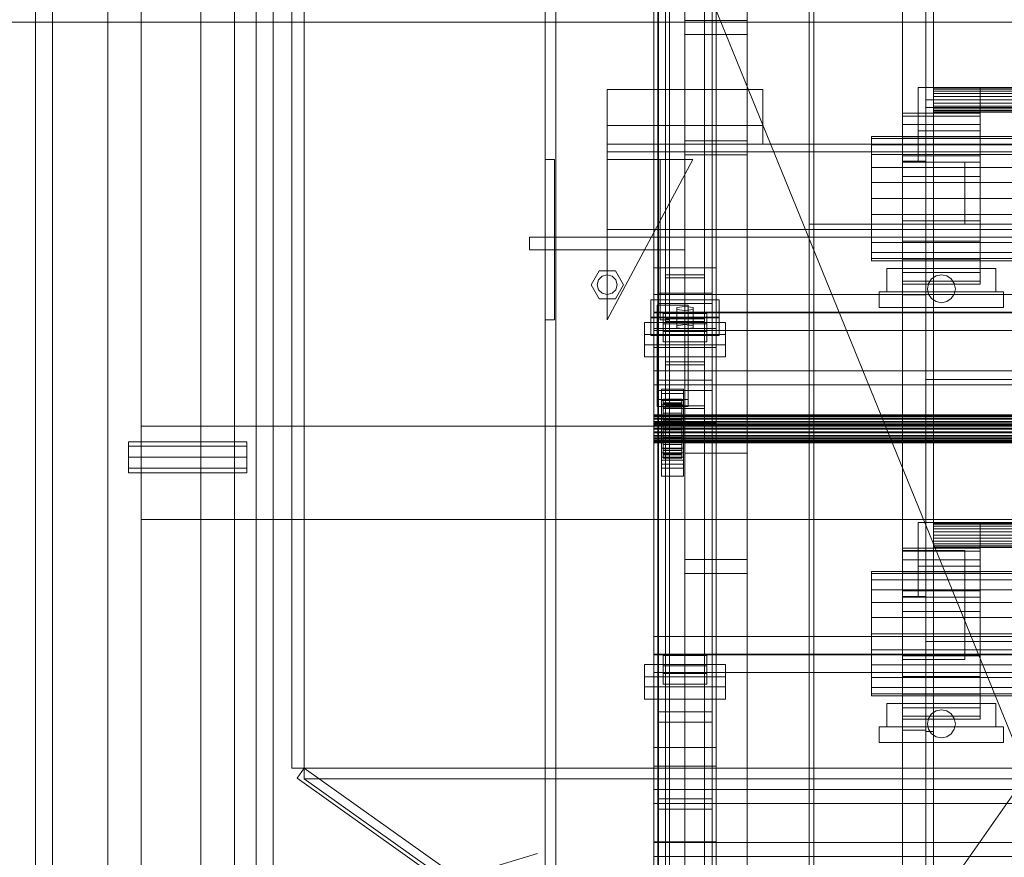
# Model space of a CAD drawing. Header units: millimetres. Extents: x -3490 to 61924, y -72580 to 6847.
# Tile 54 of 256: x -1908 to -1274, y -33657 to -33118. Entities that reach past the tile are written whole.
import ezdxf

# ---------------------------------------------------------------- set-up
doc = ezdxf.new("R2010")
doc.units = ezdxf.units.MM
for name, color, linetype, lineweight in [('COTAS_O', 1, 'Continuous', 0), ('COTAS_P', 1, 'Continuous', 0), ('frontal_C03', 7, 'Continuous', 0), ('frontal_dosificador', 7, 'Continuous', 0), ('frontal_secador', 7, 'Continuous', 0), ('frontal_tolva', 7, 'Continuous', 0)]:
    doc.layers.add(name, color=color, linetype=linetype, lineweight=lineweight)
doc.dimstyles.new('R19_100', dxfattribs={"dimtxt": 250, "dimasz": 150, "dimexe": 150, "dimexo": 80, "dimgap": 100, "dimtad": 1, "dimtih": 1, "dimtoh": 1, "dimdsep": 46, "dimcen": 0.09, "dimadec": 0, "dimazin": 0, "dimtfac": 1, "dimtdec": 4, "dimtofl": 0, "dimtmove": 0, "dimatfit": 3, "dimfxl": 1, "dimtolj": 1, "dimtzin": 0, "dimarcsym": 0})

# ---------------------------------------------------------------- blocks, each defined once
blk = doc.blocks.new('DIM_R29_55')
at = {"layer": 'COTAS_P'}
for p, q in [((-3300, -33120), (-3150, -33075)), ((-60, -33120), (-210, -33075)), ((-3300, -34020), (-3300, -33120)), ((-3300, -33120), (-60, -33120)), ((-3300, -33120), (-3150, -33165)), ((-60, -33120), (-210, -33165)), ((-60, -34020), (-60, -33120))]:
    blk.add_line(p, q, dxfattribs=at)
blk.add_text('3240 P', height=250, dxfattribs=at).set_placement((-1680, -33020))
blk = doc.blocks.new('DIM_R29_56')
at = {"layer": 'COTAS_O'}
for p, q in [((-1725, -31700), (-1025, -31700)), ((-1025, -31700), (-1070, -31850)), ((-1025, -34400), (-1025, -31700)), ((-1025, -31700), (-980, -31850)), ((-1025, -34400), (-1070, -34250)), ((-1025, -34400), (-980, -34250)), ((-1725, -34400), (-1025, -34400))]:
    blk.add_line(p, q, dxfattribs=at)
blk.add_text('2700 O', height=250, rotation=90, dxfattribs=at).set_placement((-1125, -33050))
blk = doc.blocks.new('DIM_R29_57')
at = {"layer": 'COTAS_O'}
for p, q in [((-1725, -33700), (-1575, -33655)), ((1725, -33700), (1575, -33655)), ((-1725, -34400), (-1725, -33700)), ((-1725, -33700), (1725, -33700)), ((-1725, -33700), (-1575, -33745)), ((1725, -33700), (1575, -33745)), ((1725, -34400), (1725, -33700))]:
    blk.add_line(p, q, dxfattribs=at)
blk.add_text('3450 O', height=250, dxfattribs=at).set_placement((0, -33600))
blk = doc.blocks.new('DIM_R29_64')
at = {"layer": 'COTAS_O'}
for p, q in [((-1400, -33000), (-700, -33000)), ((-700, -33000), (-745, -33150)), ((-700, -36000), (-700, -33000)), ((-700, -33000), (-655, -33150)), ((-700, -36000), (-745, -35850)), ((-700, -36000), (-655, -35850)), ((-1400, -36000), (-700, -36000))]:
    blk.add_line(p, q, dxfattribs=at)
blk.add_text('3000 O', height=250, rotation=90, dxfattribs=at).set_placement((-800, -34500))

msp = doc.modelspace()

# ---------------------------------------------------------------- linework, layer by layer
at = {"layer": 'frontal_C03'}
for p, q in [((-1500, -34875.113), (-1500, -32314.944)), ((-1500, -32318.841), (-1500, -34879.011)), ((-1492.5, -33340.464), (-1492.5, -32745.504)), ((-1467.5, -32745.504), (-1467.5, -33340.464)), ((-1492.5, -33366.821), (-1492.5, -32771.861)), ((-1467.5, -33366.821), (-1467.5, -32771.861)), ((-1480, -33196.342), (-1480, -32849.435)), ((-1440, -32849.435), (-1440, -33196.342)), ((-1480, -32858.418), (-1480, -33205.325)), ((-1440, -33205.325), (-1440, -32858.418)), ((-1570, -35975), (-1570, -32996.942)), ((-1563, -35975), (-1563, -32996.942)), ((-1497, -35975), (-1497, -32996.942)), ((-1490, -35975), (-1490, -32996.942)), ((-1500, -33278.176), (-1500, -33008.685)), ((-1460, -33008.685), (-1460, -33278.176)), ((-1497.5, -33350.274), (-1497.5, -33024.805)), ((-1462.5, -33024.805), (-1462.5, -33350.274)), ((-1497.5, -33357.011), (-1497.5, -33031.542)), ((-1462.5, -33357.011), (-1462.5, -33031.542)), ((-1500, -33317.154), (-1500, -33047.663)), ((-1460, -33317.154), (-1460, -33047.663)), ((-1500, -33329.281), (-1500, -33059.789)), ((-1460, -33059.789), (-1460, -33329.281)), ((-1500, -33378.004), (-1500, -33108.512)), ((-1460, -33378.004), (-1460, -33108.512)), ((-1480, -33127.91), (-1480, -33118.927)), ((-1480, -33118.927), (-1440, -33118.927)), ((-1480, -33465.833), (-1480, -33118.927)), ((-1440, -33118.927), (-1440, -33127.91)), ((-1440, -33118.927), (-1440, -33465.833)), ((-1440, -33127.91), (-1480, -33127.91)), ((-1480, -33127.91), (-1480, -33474.816)), ((-1440, -33474.816), (-1440, -33127.91)), ((-1530, -33186.434), (-1530, -33163.387)), ((-1530, -33163.387), (-1430, -33163.387)), ((-1530, -33198.434), (-1530, -33163.387)), ((-1430, -33163.387), (-1430, -33186.434)), ((-1430, -33163.387), (-1430, -33198.434)), ((-1430, -33186.434), (-1530, -33186.434)), ((-1530, -33186.434), (-1530, -33198.434)), ((-1430, -33198.434), (-1430, -33186.434)), ((-1530, -33198.434), (-1530, -33203.434)), ((1530, -33198.434), (-1530, -33198.434)), ((-1530, -33198.434), (-1430, -33198.434)), ((-1440, -33196.342), (-1480, -33196.342)), ((-1480, -33196.342), (-1480, -33205.325)), ((-1440, -33205.325), (-1440, -33196.342)), ((1530, -33203.434), (-1530, -33203.434)), ((-1530, -33203.434), (-1530, -33253.434)), ((-1480, -33205.325), (-1440, -33205.325)), ((-1570, -33311.434), (-1570, -33208.434)), ((-1570, -33208.434), (-1564, -33208.434)), ((-1564, -33311.434), (-1564, -33208.434)), ((-1530, -33311.434), (-1475, -33208.434)), ((-1475, -33208.434), (-1530, -33208.434)), ((-1530, -33208.434), (-1530, -33311.434)), ((-1496, -33311.434), (-1496, -33208.434)), ((-1496, -33208.434), (-1490, -33208.434)), ((-1490, -33311.434), (-1490, -33208.434)), ((-1580, -33258.434), (-1480, -33258.434)), ((-1580, -33266.434), (-1580, -33258.434)), ((-1530, -33253.434), (-1530, -33258.434)), ((1530, -33253.434), (-1530, -33253.434)), ((1530, -33258.434), (-1530, -33258.434)), ((-1480, -33266.434), (-1480, -33258.434)), ((-1580, -33266.434), (-1480, -33266.434)), ((-1570, -33266.434), (-1563, -33266.434)), ((-1570, -35975), (-1570, -33266.434)), ((-1563, -35975), (-1563, -33266.434)), ((-1563, -33266.434), (-1497, -33266.434)), ((-1497, -33266.434), (-1490, -33266.434)), ((-1497, -35975), (-1497, -33266.434)), ((-1490, -35975), (-1490, -33266.434)), ((-1540.4, -33288.934), (-1535.2, -33279.927)), ((-1535.543, -33285.734), (-1533.2, -33283.391)), ((-1535.2, -33279.927), (-1524.8, -33279.927)), ((-1533.2, -33283.391), (-1530, -33282.534)), ((-1530, -33282.534), (-1526.8, -33283.391)), ((-1526.8, -33283.391), (-1524.457, -33285.734)), ((-1524.8, -33279.927), (-1519.6, -33288.934)), ((-1460, -33278.176), (-1500, -33278.176)), ((-1500, -33278.176), (-1500, -33317.154)), ((-1500, -33547.668), (-1500, -33278.176)), ((-1492.5, -33312.65), (-1492.5, -33282.68)), ((-1492.5, -33282.68), (-1467.5, -33282.68)), ((-1492.5, -33282.68), (-1492.5, -33338.657)), ((-1467.5, -33282.68), (-1467.5, -33312.65)), ((-1467.5, -33338.657), (-1467.5, -33282.68)), ((-1460, -33317.154), (-1460, -33278.176)), ((-1460, -33278.176), (-1460, -33547.668)), ((-1535.2, -33297.94), (-1540.4, -33288.934)), ((-1536.4, -33288.934), (-1535.543, -33285.734)), ((-1535.543, -33292.134), (-1536.4, -33288.934)), ((-1519.6, -33288.934), (-1524.8, -33297.94)), ((-1524.457, -33285.734), (-1523.6, -33288.934)), ((-1523.6, -33288.934), (-1524.457, -33292.134)), ((-1467.5, -33284.487), (-1492.5, -33284.487)), ((-1492.5, -33284.487), (-1492.5, -33310.844)), ((-1492.5, -33879.447), (-1492.5, -33284.487)), ((-1467.5, -33310.844), (-1467.5, -33284.487)), ((-1467.5, -33284.487), (-1467.5, -33879.447)), ((-1533.2, -33294.476), (-1535.543, -33292.134)), ((-1530, -33295.334), (-1533.2, -33294.476)), ((-1526.8, -33294.476), (-1530, -33295.334)), ((-1524.457, -33292.134), (-1526.8, -33294.476)), ((-1500, -33306.68), (-1500, -33295.272)), ((-1500, -33295.272), (1500, -33295.272)), ((-1500, -33306.965), (-1500, -33295.272)), ((-1497.5, -33301.034), (-1497.5, -33294.297)), ((-1497.5, -33294.297), (-1462.5, -33294.297)), ((-1497.5, -33619.765), (-1497.5, -33294.297)), ((-1462.5, -33294.297), (-1462.5, -33301.034)), ((-1462.5, -33294.297), (-1462.5, -33619.765)), ((-1524.8, -33297.94), (-1535.2, -33297.94)), ((-1502, -33309.888), (-1502, -33298.659)), ((-1502, -33298.659), (-1458, -33298.659)), ((-1502, -33310.353), (-1502, -33298.659)), ((-1498, -33306.519), (-1498, -33302.028)), ((-1498, -33302.028), (-1478, -33302.028)), ((-1498, -33362.834), (-1498, -33302.028)), ((-1462.5, -33301.034), (-1497.5, -33301.034)), ((-1497.5, -33626.502), (-1497.5, -33301.034)), ((-1480, -33302.926), (-1485.196, -33303.6)), ((-1474.804, -33303.6), (-1480, -33302.926)), ((-1480, -33314.62), (-1480, -33302.926)), ((-1478, -33302.028), (-1478, -33306.519)), ((-1478, -33302.028), (-1478, -33362.834)), ((-1462.5, -33626.502), (-1462.5, -33301.034)), ((-1458, -33298.659), (-1458, -33309.888)), ((-1458, -33298.659), (-1458, -33310.353)), ((1500, -33306.68), (-1500, -33306.68)), ((-1500, -33306.68), (-1500, -33318.373)), ((1500, -33306.965), (-1500, -33306.965)), ((-1500, -33306.965), (-1500, -33318.373)), ((-1478, -33306.519), (-1498, -33306.519)), ((-1498, -33306.519), (-1498, -33367.325)), ((-1494, -33314.089), (-1494, -33307.352)), ((-1494, -33307.352), (-1466, -33307.352)), ((-1494, -33319.045), (-1494, -33307.352)), ((-1485.196, -33303.6), (-1485.196, -33304.947)), ((-1485.196, -33315.293), (-1485.196, -33303.6)), ((-1485.196, -33304.947), (-1480, -33305.621)), ((-1485.196, -33316.641), (-1485.196, -33304.947)), ((-1480, -33305.621), (-1474.804, -33304.947)), ((-1480, -33305.621), (-1480, -33317.314)), ((-1478, -33367.325), (-1478, -33306.519)), ((-1474.804, -33304.947), (-1474.804, -33303.6)), ((-1474.804, -33315.293), (-1474.804, -33303.6)), ((-1474.804, -33316.641), (-1474.804, -33304.947)), ((-1466, -33307.352), (-1466, -33314.089)), ((-1466, -33307.352), (-1466, -33319.045)), ((-1564, -33311.434), (-1570, -33311.434)), ((-1506, -33327.651), (-1506, -33313.278)), ((-1506, -33313.278), (-1454, -33313.278)), ((-1506, -33321.074), (-1506, -33313.278)), ((-1458, -33309.888), (-1502, -33309.888)), ((-1502, -33309.888), (-1502, -33321.581)), ((-1458, -33310.353), (-1502, -33310.353)), ((-1502, -33310.353), (-1502, -33321.581)), ((-1490, -33311.434), (-1496, -33311.434)), ((-1466, -33314.089), (-1494, -33314.089)), ((-1494, -33314.089), (-1494, -33325.782)), ((-1492.5, -33310.844), (-1467.5, -33310.844)), ((-1492.5, -33905.804), (-1492.5, -33310.844)), ((-1467.5, -33312.65), (-1492.5, -33312.65)), ((-1492.5, -33312.65), (-1492.5, -33368.627)), ((-1485.196, -33315.293), (-1480, -33314.62)), ((-1485.196, -33316.641), (-1485.196, -33315.293)), ((-1480, -33314.62), (-1474.804, -33315.293)), ((-1474.804, -33315.293), (-1474.804, -33316.641)), ((-1467.5, -33905.804), (-1467.5, -33310.844)), ((-1467.5, -33312.65), (-1467.5, -33368.627)), ((-1466, -33325.782), (-1466, -33314.089)), ((-1458, -33321.581), (-1458, -33309.888)), ((-1458, -33321.581), (-1458, -33310.353)), ((-1454, -33313.278), (-1454, -33327.651)), ((-1454, -33313.278), (-1454, -33321.074)), ((-1454, -33321.074), (-1506, -33321.074)), ((-1506, -33321.074), (-1506, -33335.447)), ((-1502, -33321.581), (-1458, -33321.581)), ((-1500, -33317.154), (-1460, -33317.154)), ((-1500, -33586.646), (-1500, -33317.154)), ((-1500, -33318.373), (1500, -33318.373)), ((-1466, -33319.045), (-1494, -33319.045)), ((-1494, -33319.045), (-1494, -33325.782)), ((-1480, -33317.314), (-1485.196, -33316.641)), ((-1474.804, -33316.641), (-1480, -33317.314)), ((-1466, -33325.782), (-1466, -33319.045)), ((-1460, -33586.646), (-1460, -33317.154)), ((-1454, -33335.447), (-1454, -33321.074)), ((-1454, -33327.651), (-1506, -33327.651)), ((-1506, -33327.651), (-1506, -33335.447)), ((-1494, -33325.782), (-1466, -33325.782)), ((-1454, -33335.447), (-1454, -33327.651)), ((-1460, -33329.281), (-1500, -33329.281)), ((-1500, -33329.281), (-1500, -33378.004)), ((-1500, -33598.772), (-1500, -33329.281)), ((-1460, -33378.004), (-1460, -33329.281)), ((-1460, -33329.281), (-1460, -33598.772)), ((-1506, -33335.447), (-1454, -33335.447)), ((-1467.5, -33338.657), (-1492.5, -33338.657)), ((-1492.5, -33338.657), (-1492.5, -33368.627)), ((-1492.5, -33366.821), (-1492.5, -33340.464)), ((-1492.5, -33340.464), (-1467.5, -33340.464)), ((-1467.5, -33368.627), (-1467.5, -33338.657)), ((-1467.5, -33340.464), (-1467.5, -33366.821)), ((-1500, -33353.261), (-1500, -33344.278)), ((-1500, -33344.278), (1500, -33344.278)), ((-1500, -33378.384), (-1500, -33344.278)), ((1500, -33353.261), (-1500, -33353.261)), ((-1500, -33353.261), (-1500, -33387.367)), ((-1462.5, -33350.274), (-1497.5, -33350.274)), ((-1497.5, -33350.274), (-1497.5, -33357.011)), ((-1462.5, -33357.011), (-1462.5, -33350.274)), ((-1497.5, -33357.011), (-1462.5, -33357.011)), ((-1495, -33358.936), (-1495, -33356.241)), ((-1495, -33356.241), (-1481, -33356.241)), ((-1495, -33397.168), (-1495, -33356.241)), ((-1481, -33358.936), (-1495, -33358.936)), ((-1495, -33358.936), (-1495, -33399.863)), ((-1481, -33356.241), (-1481, -33358.936)), ((-1481, -33356.241), (-1481, -33397.168)), ((-1481, -33399.863), (-1481, -33358.936)), ((-1478, -33362.834), (-1498, -33362.834)), ((-1498, -33362.834), (-1498, -33367.325)), ((-1495, -33366.122), (-1495, -33363.428)), ((-1495, -33363.428), (-1481, -33363.428)), ((-1495, -33404.355), (-1495, -33363.428)), ((-1481, -33366.122), (-1495, -33366.122)), ((-1495, -33366.122), (-1495, -33407.05)), ((-1494, -33372.651), (-1494, -33362.657)), ((-1494, -33362.657), (-1494, -33363.478)), ((-1494, -33362.657), (-1482, -33362.657)), ((-1494, -33363.131), (-1494, -33362.657)), ((-1494, -33372.875), (-1494, -33363.131)), ((-1494, -33363.131), (-1482, -33363.131)), ((-1494, -33364.866), (-1494, -33363.131)), ((-1494, -33373.04), (-1494, -33363.478)), ((-1494, -33363.478), (-1494, -33365.536)), ((-1494, -33363.478), (-1482, -33363.478)), ((-1494, -33373.697), (-1494, -33364.866)), ((-1494, -33364.866), (-1482, -33364.866)), ((-1494, -33367.745), (-1494, -33364.866)), ((-1494, -33374.015), (-1494, -33365.536)), ((-1494, -33365.536), (-1494, -33368.693)), ((-1494, -33365.536), (-1482, -33365.536)), ((-1467.5, -33366.821), (-1492.5, -33366.821)), ((-1482, -33363.478), (-1482, -33362.657)), ((-1482, -33362.657), (-1482, -33372.651)), ((-1482, -33362.657), (-1482, -33363.131)), ((-1482, -33363.131), (-1482, -33372.875)), ((-1482, -33363.131), (-1482, -33364.866)), ((-1482, -33365.536), (-1482, -33363.478)), ((-1482, -33363.478), (-1482, -33373.04)), ((-1482, -33364.866), (-1482, -33373.697)), ((-1482, -33364.866), (-1482, -33367.745)), ((-1482, -33368.693), (-1482, -33365.536)), ((-1482, -33365.536), (-1482, -33374.015)), ((-1481, -33363.428), (-1481, -33366.122)), ((-1481, -33363.428), (-1481, -33404.355)), ((-1481, -33407.05), (-1481, -33366.122)), ((-1478, -33367.325), (-1478, -33362.834)), ((-1500, -33372.875), (-1500, -33372.651)), ((-1500, -33372.651), (-1500, -33373.04)), ((-1500, -33372.651), (1500, -33372.651)), ((-1500, -33373.697), (-1500, -33372.875)), ((-1500, -33372.875), (1500, -33372.875)), ((-1500, -33373.04), (-1500, -33374.015)), ((-1500, -33373.04), (1500, -33373.04)), ((-1498, -33367.325), (-1478, -33367.325)), ((-1494, -33375.061), (-1494, -33367.745)), ((-1494, -33367.745), (-1482, -33367.745)), ((-1494, -33371.571), (-1494, -33367.745)), ((-1494, -33375.51), (-1494, -33368.693)), ((-1494, -33368.693), (-1494, -33372.732)), ((-1494, -33368.693), (-1482, -33368.693)), ((-1494, -33376.873), (-1494, -33371.571)), ((-1494, -33371.571), (-1482, -33371.571)), ((-1494, -33376.083), (-1494, -33371.571)), ((-1494, -33373.04), (-1494, -33372.651)), ((-1482, -33372.651), (-1494, -33372.651)), ((-1494, -33372.651), (-1494, -33372.875)), ((-1494, -33377.423), (-1494, -33372.732)), ((-1494, -33372.732), (-1494, -33377.378)), ((-1494, -33372.732), (-1482, -33372.732)), ((-1482, -33372.875), (-1494, -33372.875)), ((-1494, -33372.875), (-1494, -33373.697)), ((-1494, -33374.015), (-1494, -33373.04)), ((-1482, -33373.04), (-1494, -33373.04)), ((-1492.5, -33368.627), (-1467.5, -33368.627)), ((-1482, -33367.745), (-1482, -33375.061)), ((-1482, -33367.745), (-1482, -33371.571)), ((-1482, -33372.732), (-1482, -33368.693)), ((-1482, -33368.693), (-1482, -33375.51)), ((-1482, -33371.571), (-1482, -33376.873)), ((-1482, -33371.571), (-1482, -33376.083)), ((-1482, -33372.651), (-1482, -33373.04)), ((-1482, -33372.875), (-1482, -33372.651)), ((-1482, -33377.378), (-1482, -33372.732)), ((-1482, -33372.732), (-1482, -33377.423)), ((-1482, -33373.697), (-1482, -33372.875)), ((-1482, -33373.04), (-1482, -33374.015)), ((-1500, -33375.061), (-1500, -33373.697)), ((-1500, -33373.697), (1500, -33373.697)), ((-1500, -33374.015), (-1500, -33375.51)), ((-1500, -33374.015), (1500, -33374.015)), ((-1500, -33376.873), (-1500, -33375.061)), ((-1500, -33375.061), (1500, -33375.061)), ((-1500, -33375.51), (-1500, -33377.423)), ((-1500, -33375.51), (1500, -33375.51)), ((-1500, -33379.011), (-1500, -33376.873)), ((-1500, -33376.873), (1500, -33376.873)), ((-1500, -33377.423), (-1500, -33379.624)), ((-1500, -33377.423), (1500, -33377.423)), ((-1500, -33378.004), (-1460, -33378.004)), ((-1500, -33647.495), (-1500, -33378.004)), ((1500, -33378.384), (-1500, -33378.384)), ((-1500, -33378.384), (-1500, -33387.367)), ((-1500, -33381.328), (-1500, -33379.011)), ((-1500, -33379.011), (1500, -33379.011)), ((-1482, -33373.697), (-1494, -33373.697)), ((-1494, -33373.697), (-1494, -33375.061)), ((-1494, -33375.51), (-1494, -33374.015)), ((-1482, -33374.015), (-1494, -33374.015)), ((-1482, -33375.061), (-1494, -33375.061)), ((-1494, -33375.061), (-1494, -33376.873)), ((-1494, -33377.423), (-1494, -33375.51)), ((-1482, -33375.51), (-1494, -33375.51)), ((-1494, -33379.011), (-1494, -33376.083)), ((-1494, -33376.083), (-1482, -33376.083)), ((-1494, -33380.975), (-1494, -33376.083)), ((-1482, -33376.873), (-1494, -33376.873)), ((-1494, -33376.873), (-1494, -33379.011)), ((-1494, -33377.378), (-1494, -33379.624)), ((-1482, -33377.378), (-1494, -33377.378)), ((-1494, -33377.378), (-1494, -33382.316)), ((-1494, -33379.624), (-1494, -33377.423)), ((-1482, -33377.423), (-1494, -33377.423)), ((-1482, -33379.011), (-1494, -33379.011)), ((-1494, -33379.011), (-1494, -33381.328)), ((-1482, -33375.061), (-1482, -33373.697)), ((-1482, -33374.015), (-1482, -33375.51)), ((-1482, -33376.873), (-1482, -33375.061)), ((-1482, -33375.51), (-1482, -33377.423)), ((-1482, -33376.083), (-1482, -33379.011)), ((-1482, -33376.083), (-1482, -33380.975)), ((-1482, -33379.011), (-1482, -33376.873)), ((-1482, -33379.624), (-1482, -33377.378)), ((-1482, -33382.316), (-1482, -33377.378)), ((-1482, -33377.423), (-1482, -33379.624)), ((-1482, -33381.328), (-1482, -33379.011)), ((-1460, -33647.495), (-1460, -33378.004)), ((-1500, -33379.624), (-1500, -33381.963)), ((1500, -33379.624), (-1500, -33379.624)), ((-1500, -33383.667), (-1500, -33381.328)), ((-1500, -33381.328), (1500, -33381.328)), ((-1500, -33381.963), (-1500, -33384.28)), ((-1500, -33381.963), (1500, -33381.963)), ((-1500, -33385.868), (-1500, -33383.667)), ((-1500, -33383.667), (1500, -33383.667)), ((-1500, -33384.28), (-1500, -33386.418)), ((-1500, -33384.28), (1500, -33384.28)), ((-1494, -33379.624), (-1482, -33379.624)), ((-1494, -33381.963), (-1494, -33379.624)), ((-1494, -33381.328), (-1494, -33380.975)), ((-1494, -33380.975), (-1482, -33380.975)), ((-1494, -33385.912), (-1494, -33380.975)), ((-1482, -33381.328), (-1494, -33381.328)), ((-1494, -33381.328), (-1494, -33383.667)), ((-1494, -33384.28), (-1494, -33381.963)), ((-1494, -33381.963), (-1494, -33382.316)), ((-1482, -33381.963), (-1494, -33381.963)), ((-1494, -33382.316), (-1494, -33387.207)), ((-1494, -33382.316), (-1482, -33382.316)), ((-1494, -33383.667), (-1494, -33385.912)), ((-1482, -33383.667), (-1494, -33383.667)), ((-1494, -33383.667), (-1494, -33385.868)), ((-1494, -33386.418), (-1494, -33384.28)), ((-1494, -33384.28), (-1494, -33387.207)), ((-1482, -33384.28), (-1494, -33384.28)), ((-1482, -33379.624), (-1482, -33381.963)), ((-1482, -33380.975), (-1482, -33381.328)), ((-1482, -33380.975), (-1482, -33385.912)), ((-1482, -33383.667), (-1482, -33381.328)), ((-1482, -33382.316), (-1482, -33381.963)), ((-1482, -33381.963), (-1482, -33384.28)), ((-1482, -33387.207), (-1482, -33382.316)), ((-1482, -33385.912), (-1482, -33383.667)), ((-1482, -33385.868), (-1482, -33383.667)), ((-1482, -33387.207), (-1482, -33384.28)), ((-1482, -33384.28), (-1482, -33386.418)), ((-1500, -33387.781), (-1500, -33385.868)), ((-1500, -33385.868), (1500, -33385.868)), ((-1500, -33386.418), (-1500, -33388.23)), ((-1500, -33386.418), (1500, -33386.418)), ((-1500, -33387.367), (1500, -33387.367)), ((-1500, -33389.276), (-1500, -33387.781)), ((-1500, -33387.781), (1500, -33387.781)), ((-1500, -33388.23), (-1500, -33389.594)), ((-1500, -33388.23), (1500, -33388.23)), ((-1500, -33390.251), (-1500, -33389.276)), ((-1500, -33389.276), (1500, -33389.276)), ((-1500, -33389.594), (-1500, -33390.416)), ((-1500, -33389.594), (1500, -33389.594)), ((-1500, -33390.64), (-1500, -33390.251)), ((-1500, -33390.251), (1500, -33390.251)), ((-1500, -33390.416), (-1500, -33390.64)), ((-1500, -33390.416), (1500, -33390.416)), ((-1500, -33390.64), (1500, -33390.64)), ((-1494, -33385.868), (-1494, -33390.559)), ((-1482, -33385.868), (-1494, -33385.868)), ((-1494, -33385.868), (-1494, -33387.781)), ((-1494, -33385.912), (-1482, -33385.912)), ((-1494, -33390.559), (-1494, -33385.912)), ((-1494, -33388.23), (-1494, -33386.418)), ((-1494, -33386.418), (-1494, -33391.72)), ((-1482, -33386.418), (-1494, -33386.418)), ((-1494, -33387.207), (-1494, -33391.72)), ((-1494, -33387.207), (-1482, -33387.207)), ((-1494, -33387.781), (-1494, -33394.598)), ((-1482, -33387.781), (-1494, -33387.781)), ((-1494, -33387.781), (-1494, -33389.276)), ((-1494, -33389.594), (-1494, -33388.23)), ((-1494, -33388.23), (-1494, -33395.546)), ((-1482, -33388.23), (-1494, -33388.23)), ((-1494, -33389.276), (-1494, -33397.754)), ((-1482, -33389.276), (-1494, -33389.276)), ((-1494, -33389.276), (-1494, -33390.251)), ((-1494, -33390.416), (-1494, -33389.594)), ((-1494, -33389.594), (-1494, -33398.425)), ((-1482, -33389.594), (-1494, -33389.594)), ((-1494, -33390.251), (-1494, -33399.813)), ((-1482, -33390.251), (-1494, -33390.251)), ((-1494, -33390.251), (-1494, -33390.64)), ((-1494, -33390.64), (-1494, -33390.416)), ((-1494, -33390.416), (-1494, -33400.16)), ((-1482, -33390.416), (-1494, -33390.416)), ((-1494, -33390.559), (-1482, -33390.559)), ((-1494, -33394.598), (-1494, -33390.559)), ((-1494, -33390.64), (-1494, -33400.634)), ((-1482, -33390.64), (-1494, -33390.64)), ((-1494, -33391.72), (-1494, -33395.546)), ((-1494, -33391.72), (-1482, -33391.72)), ((-1482, -33390.559), (-1482, -33385.868)), ((-1482, -33387.781), (-1482, -33385.868)), ((-1482, -33385.912), (-1482, -33390.559)), ((-1482, -33391.72), (-1482, -33386.418)), ((-1482, -33386.418), (-1482, -33388.23)), ((-1482, -33391.72), (-1482, -33387.207)), ((-1482, -33394.598), (-1482, -33387.781)), ((-1482, -33389.276), (-1482, -33387.781)), ((-1482, -33395.546), (-1482, -33388.23)), ((-1482, -33388.23), (-1482, -33389.594)), ((-1482, -33397.754), (-1482, -33389.276)), ((-1482, -33390.251), (-1482, -33389.276)), ((-1482, -33398.425), (-1482, -33389.594)), ((-1482, -33389.594), (-1482, -33390.416)), ((-1482, -33399.813), (-1482, -33390.251)), ((-1482, -33390.64), (-1482, -33390.251)), ((-1482, -33400.16), (-1482, -33390.416)), ((-1482, -33390.416), (-1482, -33390.64)), ((-1482, -33390.559), (-1482, -33394.598)), ((-1482, -33400.634), (-1482, -33390.64)), ((-1482, -33395.546), (-1482, -33391.72)), ((-1480, -33397.401), (-1480, -33388.418)), ((-1480, -33388.418), (-1440, -33388.418)), ((-1480, -33735.325), (-1480, -33388.418)), ((-1440, -33388.418), (-1440, -33397.401)), ((-1440, -33388.418), (-1440, -33735.325)), ((-1495, -33404.351), (-1495, -33394.02)), ((-1495, -33394.02), (-1481, -33394.02)), ((-1495, -33401.816), (-1495, -33394.02)), ((-1481, -33397.168), (-1495, -33397.168)), ((-1495, -33397.168), (-1495, -33399.863)), ((-1494, -33394.598), (-1482, -33394.598)), ((-1494, -33397.754), (-1494, -33394.598)), ((-1494, -33395.546), (-1494, -33398.425)), ((-1494, -33395.546), (-1482, -33395.546)), ((-1494, -33397.754), (-1482, -33397.754)), ((-1494, -33399.813), (-1494, -33397.754)), ((-1494, -33398.425), (-1494, -33400.16)), ((-1494, -33398.425), (-1482, -33398.425)), ((-1482, -33394.598), (-1482, -33397.754)), ((-1482, -33398.425), (-1482, -33395.546)), ((-1482, -33397.754), (-1482, -33399.813)), ((-1482, -33400.16), (-1482, -33398.425)), ((-1481, -33394.02), (-1481, -33404.351)), ((-1481, -33394.02), (-1481, -33401.816)), ((-1481, -33399.863), (-1481, -33397.168)), ((-1440, -33397.401), (-1480, -33397.401)), ((-1480, -33397.401), (-1480, -33744.308)), ((-1440, -33744.308), (-1440, -33397.401)), ((-1495, -33399.863), (-1481, -33399.863)), ((-1481, -33401.816), (-1495, -33401.816)), ((-1495, -33401.816), (-1495, -33412.147)), ((-1495, -33404.351), (-1495, -33412.147)), ((-1481, -33404.355), (-1495, -33404.355)), ((-1495, -33404.355), (-1495, -33407.05)), ((-1494, -33399.813), (-1482, -33399.813)), ((-1494, -33400.634), (-1494, -33399.813)), ((-1494, -33400.16), (-1494, -33400.634)), ((-1494, -33400.16), (-1482, -33400.16)), ((-1494, -33400.634), (-1482, -33400.634)), ((-1482, -33399.813), (-1482, -33400.634)), ((-1482, -33400.634), (-1482, -33400.16)), ((-1481, -33412.147), (-1481, -33401.816)), ((-1481, -33412.147), (-1481, -33404.351)), ((-1481, -33407.05), (-1481, -33404.355)), ((-1495, -33407.05), (-1481, -33407.05)), ((-1495, -33412.147), (-1481, -33412.147)), ((-1440, -33465.833), (-1480, -33465.833)), ((-1480, -33465.833), (-1480, -33474.816)), ((-1440, -33474.816), (-1440, -33465.833)), ((-1480, -33474.816), (-1440, -33474.816)), ((-1500, -33526.765), (-1500, -33515.356)), ((-1500, -33515.356), (1500, -33515.356)), ((-1500, -33527.05), (-1500, -33515.356)), ((1500, -33526.765), (-1500, -33526.765)), ((-1500, -33526.765), (-1500, -33538.458)), ((1500, -33527.05), (-1500, -33527.05)), ((-1500, -33527.05), (-1500, -33538.458)), ((-1494, -33534.174), (-1494, -33527.436)), ((-1494, -33527.436), (-1466, -33527.436)), ((-1494, -33539.13), (-1494, -33527.436)), ((-1466, -33527.436), (-1466, -33534.174)), ((-1466, -33527.436), (-1466, -33539.13)), ((-1506, -33547.736), (-1506, -33533.363)), ((-1506, -33533.363), (-1454, -33533.363)), ((-1506, -33541.159), (-1506, -33533.363)), ((-1466, -33534.174), (-1494, -33534.174)), ((-1494, -33534.174), (-1494, -33545.867)), ((-1466, -33545.867), (-1466, -33534.174)), ((-1454, -33533.363), (-1454, -33547.736)), ((-1454, -33533.363), (-1454, -33541.159)), ((-1454, -33541.159), (-1506, -33541.159)), ((-1506, -33541.159), (-1506, -33555.532)), ((-1500, -33538.458), (1500, -33538.458)), ((-1466, -33539.13), (-1494, -33539.13)), ((-1494, -33539.13), (-1494, -33545.867)), ((-1466, -33545.867), (-1466, -33539.13)), ((-1454, -33555.532), (-1454, -33541.159)), ((-1454, -33547.736), (-1506, -33547.736)), ((-1506, -33547.736), (-1506, -33555.532)), ((-1460, -33547.668), (-1500, -33547.668)), ((-1500, -33547.668), (-1500, -33586.646)), ((-1500, -33817.159), (-1500, -33547.668)), ((-1494, -33545.867), (-1466, -33545.867)), ((-1460, -33586.646), (-1460, -33547.668)), ((-1460, -33547.668), (-1460, -33817.159)), ((-1454, -33555.532), (-1454, -33547.736)), ((-1506, -33555.532), (-1454, -33555.532)), ((-1497.5, -33570.525), (-1497.5, -33563.788)), ((-1497.5, -33563.788), (-1462.5, -33563.788)), ((-1497.5, -33889.257), (-1497.5, -33563.788)), ((-1462.5, -33563.788), (-1462.5, -33570.525)), ((-1462.5, -33563.788), (-1462.5, -33889.257)), ((-1462.5, -33570.525), (-1497.5, -33570.525)), ((-1497.5, -33895.994), (-1497.5, -33570.525)), ((-1462.5, -33895.994), (-1462.5, -33570.525)), ((-1500, -33586.646), (-1460, -33586.646)), ((-1500, -33856.137), (-1500, -33586.646)), ((-1460, -33856.137), (-1460, -33586.646)), ((-1460, -33598.772), (-1500, -33598.772)), ((-1500, -33598.772), (-1500, -33647.495)), ((-1500, -33868.264), (-1500, -33598.772)), ((-1460, -33647.495), (-1460, -33598.772)), ((-1460, -33598.772), (-1460, -33868.264)), ((-1500, -33622.753), (-1500, -33613.77)), ((-1500, -33613.77), (1500, -33613.77)), ((-1500, -33647.876), (-1500, -33613.77)), ((-1462.5, -33619.765), (-1497.5, -33619.765)), ((-1497.5, -33619.765), (-1497.5, -33626.502)), ((-1462.5, -33626.502), (-1462.5, -33619.765)), ((1500, -33622.753), (-1500, -33622.753)), ((-1500, -33622.753), (-1500, -33656.859)), ((-1497.5, -33626.502), (-1462.5, -33626.502)), ((-1500, -33647.495), (-1460, -33647.495)), ((-1500, -33916.987), (-1500, -33647.495)), ((1500, -33647.876), (-1500, -33647.876)), ((-1500, -33647.876), (-1500, -33656.859)), ((-1460, -33916.987), (-1460, -33647.495)), ((-1500, -33656.859), (1500, -33656.859))]:
    msp.add_line(p, q, dxfattribs=at)
at = {"layer": 'frontal_dosificador'}
for p, q in [((-1830, -34880), (-1830, -32340)), ((-1770, -34880), (-1770, -32340)), ((-1180, -33800), (-1750, -32400)), ((-1770, -33380), (-1830, -33380)), ((-1830, -33440), (-1830, -33380)), ((-1770, -33440), (-1770, -33380)), ((-230, -33380), (-1770, -33380)), ((-1838, -33392.929), (-1838, -33390)), ((-1762, -33390), (-1838, -33390)), ((-1762, -33392.929), (-1762, -33390)), ((-1838, -33400), (-1838, -33392.929)), ((-1762, -33392.929), (-1838, -33392.929)), ((-1762, -33400), (-1762, -33392.929)), ((-1838, -33400), (-1838, -33407.071)), ((-1838, -33400), (-1762, -33400)), ((-1762, -33407.071), (-1762, -33400)), ((-1838, -33407.071), (-1838, -33410)), ((-1762, -33407.071), (-1838, -33407.071)), ((-1762, -33410), (-1838, -33410)), ((-1762, -33407.071), (-1762, -33410)), ((-1770, -33440), (-1830, -33440)), ((-230, -33440), (-1770, -33440))]:
    msp.add_line(p, q, dxfattribs=at)
at = {"layer": 'frontal_secador'}
for p, q in [((-1400, -33250), (-1400, -33000)), ((-1400, -36000), (-1400, -33000)), ((-1340, -36000), (-1340, -33000)), ((-1400, -36000), (-1400, -33075)), ((-1400, -35590), (-1400, -33075)), ((-1400, -35940), (-1400, -33075)), ((-1400, -34650), (-1400, -33075)), ((-1397, -35940), (-1397, -33075)), ((-1325, -36000), (-1325, -33075)), ((-1325, -35590), (-1325, -33075)), ((-1325, -35980), (-1325, -33075)), ((-1325, -33350), (-1325, -33075)), ((-1320, -35980), (-1320, -33075)), ((-1320, -33350), (-1320, -33075)), ((-1325, -33170), (-1325, -33080)), ((-1320, -33170), (-1320, -33080)), ((-1330, -33162), (-1290, -33162)), ((-1330, -33190), (-1330, -33162)), ((-1320, -33162.273), (-1320, -33162)), ((1320, -33162), (-1320, -33162)), ((-1320, -33163.072), (-1320, -33162.273)), ((1320, -33162.273), (-1320, -33162.273)), ((-1320, -33164.343), (-1320, -33163.072)), ((1320, -33163.072), (-1320, -33163.072)), ((-1290, -33190), (-1290, -33162)), ((-1325, -33170), (-1265, -33170)), ((-1325, -33175), (-1325, -33170)), ((-1325, -33170), (-1320, -33170)), ((-1320, -33166), (-1320, -33164.343)), ((1320, -33164.343), (-1320, -33164.343)), ((-1320, -33167.929), (-1320, -33166)), ((1320, -33166), (-1320, -33166)), ((-1320, -33170), (-1320, -33167.929)), ((1320, -33167.929), (-1320, -33167.929)), ((-1320, -33170), (-1320, -33172.071)), ((-1320, -33170), (1320, -33170)), ((-1325, -33175), (-1265, -33175)), ((-1320, -33172.071), (-1320, -33174)), ((1320, -33172.071), (-1320, -33172.071)), ((-1320, -33174), (-1320, -33175.657)), ((1320, -33174), (-1320, -33174)), ((-1320, -33175.657), (-1320, -33176.928)), ((1320, -33175.657), (-1320, -33175.657)), ((-1340, -33180.374), (-1340, -33178.5)), ((-1290, -33178.5), (-1340, -33178.5)), ((-1340, -33185.869), (-1340, -33180.374)), ((-1290, -33180.374), (-1340, -33180.374)), ((-1320, -33176.928), (-1320, -33177.727)), ((1320, -33176.928), (-1320, -33176.928)), ((-1320, -33177.727), (-1320, -33178)), ((1320, -33177.727), (-1320, -33177.727)), ((1320, -33178), (-1320, -33178)), ((-1290, -33180.374), (-1290, -33178.5)), ((-1290, -33185.869), (-1290, -33180.374)), ((-1340, -33194.609), (-1340, -33185.869)), ((-1290, -33185.869), (-1340, -33185.869)), ((-1290, -33194.609), (-1290, -33185.869)), ((-1360, -33194.863), (-1360, -33193.5)), ((1360, -33193.5), (-1360, -33193.5)), ((-1360, -33198.859), (-1360, -33194.863)), ((1360, -33194.863), (-1360, -33194.863)), ((-1340, -33206), (-1340, -33194.609)), ((-1290, -33194.609), (-1340, -33194.609)), ((-1330, -33190), (-1290, -33190)), ((-1330, -33210), (-1330, -33190)), ((-1290, -33210), (-1290, -33190)), ((-1290, -33206), (-1290, -33194.609)), ((-1360, -33205.216), (-1360, -33198.859)), ((1360, -33198.859), (-1360, -33198.859)), ((-1360, -33213.5), (-1360, -33205.216)), ((1360, -33205.216), (-1360, -33205.216)), ((-1340, -33219.265), (-1340, -33206)), ((-1290, -33206), (-1340, -33206)), ((-1290, -33219.265), (-1290, -33206)), ((-1360, -33223.147), (-1360, -33213.5)), ((1360, -33213.5), (-1360, -33213.5)), ((-1340, -33209.5), (-1325, -33209.5)), ((-1340, -33295.5), (-1340, -33209.5)), ((-1340, -33210), (-1300, -33210)), ((-1340, -33250), (-1340, -33210)), ((-1330, -33210), (-1290, -33210)), ((-1325, -33295.5), (-1325, -33209.5)), ((-1300, -33250), (-1300, -33210)), ((-1340, -33233.5), (-1340, -33219.265)), ((-1290, -33219.265), (-1340, -33219.265)), ((-1290, -33233.5), (-1290, -33219.265)), ((-1360, -33233.5), (-1360, -33223.147)), ((1360, -33223.147), (-1360, -33223.147)), ((-1360, -33233.5), (-1360, -33243.853)), ((-1360, -33233.5), (1360, -33233.5)), ((-1340, -33233.5), (-1340, -33247.735)), ((-1340, -33233.5), (-1290, -33233.5)), ((-1290, -33247.735), (-1290, -33233.5)), ((-1360, -33243.853), (-1360, -33253.5)), ((1360, -33243.853), (-1360, -33243.853)), ((-1400, -33250), (1400, -33250)), ((-1400, -36000), (-1400, -33250)), ((-1400, -33250), (-1250, -33250)), ((-1340, -33247.735), (-1340, -33261)), ((-1290, -33247.735), (-1340, -33247.735)), ((-1340, -33250), (-1300, -33250)), ((-1290, -33247.735), (-1290, -33261)), ((-1360, -33253.5), (-1360, -33261.784)), ((1360, -33253.5), (-1360, -33253.5)), ((-1360, -33261.784), (-1360, -33268.141)), ((1360, -33261.784), (-1360, -33261.784)), ((-1340, -33261), (-1340, -33272.391)), ((-1290, -33261), (-1340, -33261)), ((-1290, -33261), (-1290, -33272.391)), ((-1360, -33268.141), (-1360, -33272.137)), ((1360, -33268.141), (-1360, -33268.141)), ((-1360, -33272.137), (-1360, -33273.5)), ((1360, -33272.137), (-1360, -33272.137)), ((1360, -33273.5), (-1360, -33273.5)), ((-1340, -33272.391), (-1340, -33281.131)), ((-1290, -33272.391), (-1340, -33272.391)), ((-1290, -33272.391), (-1290, -33281.131)), ((-1350, -33278.5), (-1280, -33278.5)), ((-1350, -33293.5), (-1350, -33278.5)), ((-1340, -33281.131), (-1340, -33286.626)), ((-1290, -33281.131), (-1340, -33281.131)), ((-1321.364, -33285.136), (-1318.444, -33283.185)), ((-1318.444, -33283.185), (-1315, -33282.5)), ((-1315, -33282.5), (-1311.556, -33283.185)), ((-1311.556, -33283.185), (-1308.636, -33285.136)), ((-1290, -33281.131), (-1290, -33286.626)), ((-1280, -33293.5), (-1280, -33278.5)), ((-1340, -33286.626), (-1340, -33288.5)), ((-1290, -33286.626), (-1340, -33286.626)), ((-1290, -33288.5), (-1340, -33288.5)), ((-1324, -33291.5), (-1323.315, -33288.056)), ((-1323.315, -33288.056), (-1321.364, -33285.136)), ((-1308.636, -33285.136), (-1306.685, -33288.056)), ((-1306.685, -33288.056), (-1306, -33291.5)), ((-1290, -33286.626), (-1290, -33288.5)), ((-1355, -33293.5), (-1275, -33293.5)), ((-1355, -33303.5), (-1355, -33293.5)), ((-1350, -33293.5), (-1280, -33293.5)), ((-1340, -33295.5), (-1325, -33295.5)), ((-1323.315, -33294.944), (-1324, -33291.5)), ((-1321.364, -33297.864), (-1323.315, -33294.944)), ((-1306.685, -33294.944), (-1308.636, -33297.864)), ((-1306, -33291.5), (-1306.685, -33294.944)), ((-1275, -33303.5), (-1275, -33293.5)), ((-1318.444, -33299.815), (-1321.364, -33297.864)), ((-1315, -33300.5), (-1318.444, -33299.815)), ((-1311.556, -33299.815), (-1315, -33300.5)), ((-1308.636, -33297.864), (-1311.556, -33299.815)), ((-1355, -33303.5), (-1275, -33303.5)), ((-1325, -33350), (-1320, -33350)), ((-1320, -33350), (-1255, -33350)), ((-1330, -33442), (-1290, -33442)), ((-1330, -33470), (-1330, -33442)), ((-1320, -33442.273), (-1320, -33442)), ((1320, -33442), (-1320, -33442)), ((-1320, -33443.072), (-1320, -33442.273)), ((1320, -33442.273), (-1320, -33442.273)), ((-1290, -33470), (-1290, -33442)), ((-1320, -33444.343), (-1320, -33443.072)), ((1320, -33443.072), (-1320, -33443.072)), ((-1320, -33446), (-1320, -33444.343)), ((1320, -33444.343), (-1320, -33444.343)), ((-1320, -33447.929), (-1320, -33446)), ((1320, -33446), (-1320, -33446)), ((-1320, -33450), (-1320, -33447.929)), ((1320, -33447.929), (-1320, -33447.929)), ((-1320, -33450), (-1320, -33452.071)), ((-1320, -33450), (1320, -33450)), ((-1320, -33452.071), (-1320, -33454)), ((1320, -33452.071), (-1320, -33452.071)), ((-1320, -33454), (-1320, -33455.657)), ((1320, -33454), (-1320, -33454)), ((-1340, -33460.374), (-1340, -33458.5)), ((-1290, -33458.5), (-1340, -33458.5)), ((-1340, -33460), (-1300, -33460)), ((-1340, -33490), (-1340, -33460)), ((-1340, -33465.869), (-1340, -33460.374)), ((-1290, -33460.374), (-1340, -33460.374)), ((-1320, -33455.657), (-1320, -33456.928)), ((1320, -33455.657), (-1320, -33455.657)), ((-1320, -33456.928), (-1320, -33457.727)), ((1320, -33456.928), (-1320, -33456.928)), ((-1320, -33457.727), (-1320, -33458)), ((1320, -33457.727), (-1320, -33457.727)), ((1320, -33458), (-1320, -33458)), ((-1300, -33490), (-1300, -33460)), ((-1290, -33460.374), (-1290, -33458.5)), ((-1290, -33465.869), (-1290, -33460.374)), ((-1340, -33474.609), (-1340, -33465.869)), ((-1290, -33465.869), (-1340, -33465.869)), ((-1290, -33474.609), (-1290, -33465.869)), ((-1360, -33474.863), (-1360, -33473.5)), ((1360, -33473.5), (-1360, -33473.5)), ((-1330, -33470), (-1290, -33470)), ((-1330, -33490), (-1330, -33470)), ((-1290, -33490), (-1290, -33470)), ((-1360, -33478.859), (-1360, -33474.863)), ((1360, -33474.863), (-1360, -33474.863)), ((-1360, -33485.216), (-1360, -33478.859)), ((1360, -33478.859), (-1360, -33478.859)), ((-1340, -33486), (-1340, -33474.609)), ((-1290, -33474.609), (-1340, -33474.609)), ((-1290, -33486), (-1290, -33474.609)), ((-1360, -33493.5), (-1360, -33485.216)), ((1360, -33485.216), (-1360, -33485.216)), ((-1340, -33499.265), (-1340, -33486)), ((-1290, -33486), (-1340, -33486)), ((-1290, -33499.265), (-1290, -33486)), ((-1360, -33503.147), (-1360, -33493.5)), ((1360, -33493.5), (-1360, -33493.5)), ((-1340, -33489.5), (-1325, -33489.5)), ((-1340, -33575.5), (-1340, -33489.5)), ((-1340, -33490), (-1300, -33490)), ((-1340, -33530), (-1340, -33490)), ((-1330, -33490), (-1290, -33490)), ((-1325, -33575.5), (-1325, -33489.5)), ((-1300, -33530), (-1300, -33490)), ((-1340, -33513.5), (-1340, -33499.265)), ((-1290, -33499.265), (-1340, -33499.265)), ((-1290, -33513.5), (-1290, -33499.265)), ((-1360, -33513.5), (-1360, -33503.147)), ((1360, -33503.147), (-1360, -33503.147)), ((-1360, -33513.5), (-1360, -33523.853)), ((-1360, -33513.5), (1360, -33513.5)), ((-1340, -33513.5), (-1340, -33527.735)), ((-1340, -33513.5), (-1290, -33513.5)), ((-1325, -33513.5), (-1320, -33513.5)), ((-1325, -33576.5), (-1325, -33513.5)), ((-1325, -33513.5), (-1262, -33513.5)), ((-1325, -33518.5), (-1325, -33513.5)), ((-1325, -33518.5), (-1262, -33518.5)), ((-1320, -33576.5), (-1320, -33513.5)), ((-1290, -33527.735), (-1290, -33513.5)), ((-1360, -33523.853), (-1360, -33533.5)), ((1360, -33523.853), (-1360, -33523.853)), ((-1340, -33527.735), (-1340, -33541)), ((-1290, -33527.735), (-1340, -33527.735)), ((-1340, -33530), (-1300, -33530)), ((-1290, -33527.735), (-1290, -33541)), ((-1360, -33533.5), (-1360, -33541.784)), ((1360, -33533.5), (-1360, -33533.5)), ((-1360, -33541.784), (-1360, -33548.141)), ((1360, -33541.784), (-1360, -33541.784)), ((-1340, -33541), (-1340, -33552.391)), ((-1290, -33541), (-1340, -33541)), ((-1290, -33541), (-1290, -33552.391)), ((-1360, -33548.141), (-1360, -33552.137)), ((1360, -33548.141), (-1360, -33548.141)), ((-1360, -33552.137), (-1360, -33553.5)), ((1360, -33552.137), (-1360, -33552.137)), ((1360, -33553.5), (-1360, -33553.5)), ((-1340, -33552.391), (-1340, -33561.131)), ((-1290, -33552.391), (-1340, -33552.391)), ((-1290, -33552.391), (-1290, -33561.131)), ((-1350, -33558.5), (-1280, -33558.5)), ((-1350, -33573.5), (-1350, -33558.5)), ((-1340, -33561.131), (-1340, -33566.626)), ((-1290, -33561.131), (-1340, -33561.131)), ((-1321.364, -33565.136), (-1318.444, -33563.185)), ((-1318.444, -33563.185), (-1315, -33562.5)), ((-1315, -33562.5), (-1311.556, -33563.185)), ((-1311.556, -33563.185), (-1308.636, -33565.136)), ((-1290, -33561.131), (-1290, -33566.626)), ((-1280, -33573.5), (-1280, -33558.5)), ((-1340, -33566.626), (-1340, -33568.5)), ((-1290, -33566.626), (-1340, -33566.626)), ((-1290, -33568.5), (-1340, -33568.5)), ((-1324, -33571.5), (-1323.315, -33568.056)), ((-1323.315, -33568.056), (-1321.364, -33565.136)), ((-1308.636, -33565.136), (-1306.685, -33568.056)), ((-1306.685, -33568.056), (-1306, -33571.5)), ((-1290, -33566.626), (-1290, -33568.5)), ((-1355, -33573.5), (-1275, -33573.5)), ((-1355, -33583.5), (-1355, -33573.5)), ((-1350, -33573.5), (-1280, -33573.5)), ((-1340, -33575.5), (-1325, -33575.5)), ((-1323.315, -33574.944), (-1324, -33571.5)), ((-1321.364, -33577.864), (-1323.315, -33574.944)), ((-1306.685, -33574.944), (-1308.636, -33577.864)), ((-1306, -33571.5), (-1306.685, -33574.944)), ((-1275, -33583.5), (-1275, -33573.5)), ((-1325, -33576.5), (-1320, -33576.5)), ((-1318.444, -33579.815), (-1321.364, -33577.864)), ((-1315, -33580.5), (-1318.444, -33579.815)), ((-1311.556, -33579.815), (-1315, -33580.5)), ((-1308.636, -33577.864), (-1311.556, -33579.815)), ((-1355, -33583.5), (-1275, -33583.5))]:
    msp.add_line(p, q, dxfattribs=at)
at = {"layer": 'frontal_tolva'}
for p, q in [((-1898, -35980), (-1898, -32700)), ((-1887, -35980), (-1887, -32700)), ((-1756, -35980), (-1756, -32700)), ((-1745, -35980), (-1745, -32700)), ((-1733, -33600), (-1733, -32700)), ((-1725, -33600), (-1725, -32700)), ((-1851.5, -34332.806), (-1851.5, -32835.806)), ((-1791.5, -32835.806), (-1791.5, -34332.806)), ((-1769.584, -34332.806), (-722.584, -32835.806)), ((-1851.5, -32870.194), (-1851.5, -34367.194)), ((-1791.5, -34367.194), (-1791.5, -32870.194)), ((-1725, -33600), (-1733, -33600)), ((-1725, -33600), (-1729.636, -33606.52)), ((1725, -33600), (-1725, -33600)), ((-600, -34400), (-1725, -33600)), ((-1725, -33600), (-1725, -33606.849)), ((-604.636, -34406.52), (-1729.636, -33606.52)), ((1725, -33606.849), (-1725, -33606.849)), ((-1725, -33606.849), (-600, -34406.849))]:
    msp.add_line(p, q, dxfattribs=at)

# ---------------------------------------------------------------- dimensions: what is measured, and where the dimension line sits
at = {"layer": 'COTAS_O'}
for p1, p2, distance, picture, middle in [((-1725, -34400), (-1725, -31700), -700, 'DIM_R29_56', (-1025, -33050)), ((-1400, -36000), (-1400, -33000), -700, 'DIM_R29_64', (-700, -34500)), ((-1725, -34400), (1725, -34400), 700, 'DIM_R29_57', (0, -33700))]:
    dim = msp.add_aligned_dim(p1=p1, p2=p2, distance=distance, text='<> O', dimstyle='R19_100', dxfattribs=at)
    dim.commit()
    dim.dimension.update_dxf_attribs({"geometry": picture, "text_midpoint": middle})
at = {"layer": 'COTAS_P'}
dim = msp.add_aligned_dim(p1=(-3300, -34020), p2=(-60, -34020), distance=900, text='<> P', dimstyle='R19_100', dxfattribs=at)
dim.commit()
dim.dimension.update_dxf_attribs({"geometry": 'DIM_R29_55', "text_midpoint": (-1680, -33120)})

doc.saveas('drawing.dxf')
